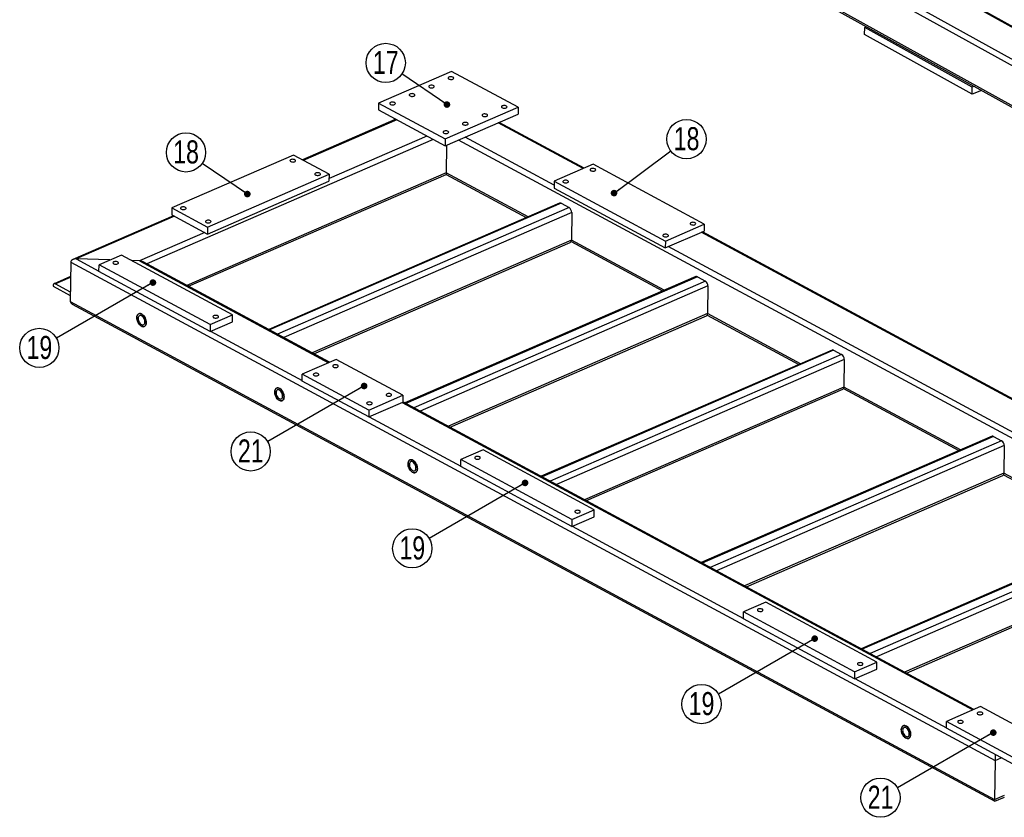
# Model space of a CAD drawing. Header units: millimetres. Extents: x 5 to 3649, y 4 to 418.
# Tile 60 of 105: x 2184 to 2333, y 188 to 310. Entities that reach past the tile are written whole.
import ezdxf

# ---------------------------------------------------------------- set-up
doc = ezdxf.new("R2010")
doc.units = ezdxf.units.MM
doc.layers.add('NOTES', color=6, linetype='Continuous')
doc.layers.add('TRAIT-FORT', color=4, linetype='Continuous', lineweight=25)
doc.styles.add('SLDTEXTSTYLE0', font='TXT', dxfattribs={"width": 0.75})
doc.dimstyles.new('SLDDIMSTYLE6', dxfattribs={"dimtxt": 0.18, "dimasz": 1, "dimexe": 0, "dimexo": 0.0625, "dimgap": 0, "dimtad": 0, "dimtih": 1, "dimtoh": 1, "dimdec": 0, "dimrnd": 1e-09, "dimzin": 0, "dimdsep": 46, "dimtxsty": 'Standard', "dimblk1": 'DOT', "dimblk2": 'DOT', "dimsah": 1, "dimcen": 0.09, "dimadec": 0, "dimazin": 0, "dimtfac": 1, "dimtdec": 0, "dimtofl": 0, "dimtmove": 0, "dimatfit": 3, "dimldrblk": 'DOT', "dimfxl": 1, "dimfrac": 2, "dimtolj": 1, "dimtzin": 0, "dimarcsym": 0})

# ---------------------------------------------------------------- blocks, each defined once
blk = doc.blocks.new('SW_NOTE_125')
at = {"layer": 'NOTES', "color": 0}
blk.add_circle((-2.47, 1.68), 2.98, dxfattribs=at)
at = {"layer": 'NOTES', "color": 0, "insert": (-2.46, 3.5), "char_height": 3.5, "attachment_point": 2, "style": 'SLDTEXTSTYLE0'}
blk.add_mtext('18', dxfattribs=at)
blk = doc.blocks.new('_Dot')
at = {"color": 0, "linetype": 'ByBlock', "lineweight": -2}
blk.add_line((-0.5, 0), (-1, 0), dxfattribs=at)
at = {"color": 0, "linetype": 'ByBlock', "const_width": 0.5}
blk.add_lwpolyline([(-0.25, 0, 1), (0.25, 0, 1)], format="xyb", close=True, dxfattribs=at)
blk = doc.blocks.new('SW_NOTE_126')
at = {"layer": 'NOTES', "color": 0}
blk.add_circle((-2.47, 1.68), 2.98, dxfattribs=at)
at = {"layer": 'NOTES', "color": 0, "insert": (-2.46, 3.5), "char_height": 3.5, "attachment_point": 2, "style": 'SLDTEXTSTYLE0'}
blk.add_mtext('17', dxfattribs=at)
blk = doc.blocks.new('SW_NOTE_127')
at = {"layer": 'NOTES', "color": 0}
blk.add_circle((-2.58, -1.49), 2.98, dxfattribs=at)
at = {"layer": 'NOTES', "color": 0, "insert": (-2.57, 0.33), "char_height": 3.5, "attachment_point": 2, "style": 'SLDTEXTSTYLE0'}
blk.add_mtext('21', dxfattribs=at)
blk = doc.blocks.new('SW_NOTE_128')
at = {"layer": 'NOTES', "color": 0}
blk.add_circle((-2.59, -1.49), 2.98, dxfattribs=at)
at = {"layer": 'NOTES', "color": 0, "insert": (-2.58, 0.33), "char_height": 3.5, "attachment_point": 2, "style": 'SLDTEXTSTYLE0'}
blk.add_mtext('19', dxfattribs=at)
blk = doc.blocks.new('SW_NOTE_129')
at = {"layer": 'NOTES', "color": 0}
blk.add_circle((-2.58, -1.5), 2.98, dxfattribs=at)
at = {"layer": 'NOTES', "color": 0, "insert": (-2.57, 0.32), "char_height": 3.5, "attachment_point": 2, "style": 'SLDTEXTSTYLE0'}
blk.add_mtext('19', dxfattribs=at)
blk = doc.blocks.new('SW_NOTE_130')
at = {"layer": 'NOTES', "color": 0}
blk.add_circle((-2.58, -1.49), 2.98, dxfattribs=at)
at = {"layer": 'NOTES', "color": 0, "insert": (-2.57, 0.33), "char_height": 3.5, "attachment_point": 2, "style": 'SLDTEXTSTYLE0'}
blk.add_mtext('19', dxfattribs=at)
blk = doc.blocks.new('SW_NOTE_131')
at = {"layer": 'NOTES', "color": 0}
blk.add_circle((-2.58, -1.49), 2.98, dxfattribs=at)
at = {"layer": 'NOTES', "color": 0, "insert": (-2.57, 0.33), "char_height": 3.5, "attachment_point": 2, "style": 'SLDTEXTSTYLE0'}
blk.add_mtext('21', dxfattribs=at)
blk = doc.blocks.new('SW_NOTE_133')
at = {"layer": 'NOTES', "color": 0}
blk.add_circle((2.39, 1.78), 2.98, dxfattribs=at)
at = {"layer": 'NOTES', "color": 0, "insert": (2.4, 3.6), "char_height": 3.5, "attachment_point": 2, "style": 'SLDTEXTSTYLE0'}
blk.add_mtext('18', dxfattribs=at)

msp = doc.modelspace()

# ---------------------------------------------------------------- linework, layer by layer
at = {"layer": 'TRAIT-FORT', "lineweight": 25}
for p, q in [((2349.230785, 294.257554), (2213.496242, 369.501628)), ((2349.301408, 295.182957), (2214.349949, 369.992931)), ((2350.015768, 299.661309), (2223.93926, 369.551478)), ((2350.052162, 299.792695), (2224.46804, 369.409911)), ((2349.144749, 288.248), (2213.410207, 363.492074)), ((2213.719951, 363.064434), (2349.16235, 287.982309)), ((2311.794976, 307.349356), (2311.810159, 308.409865)), ((2311.810159, 308.409865), (2312.104544, 308.525203)), ((2328.124407, 299.366106), (2311.810159, 308.409865)), ((2328.109224, 298.305597), (2311.794976, 307.349356)), ((2249.093395, 301.748426), (2238.021688, 296.937161)), ((2259.212468, 296.29342), (2249.093395, 301.748426)), ((2328.109224, 298.305597), (2328.124407, 299.366106)), ((2328.418792, 299.481444), (2328.124407, 299.366106)), ((2329.533386, 298.863572), (2328.109224, 298.305597)), ((2238.021688, 296.937161), (2238.009914, 295.887682)), ((2238.021688, 296.937161), (2248.140761, 291.482155)), ((2248.140761, 291.482155), (2259.212468, 296.29342)), ((2259.212468, 296.29342), (2259.200694, 295.243941)), ((2240.640197, 294.469745), (2226.445656, 288.301437)), ((2238.009914, 295.887682), (2248.128987, 290.432676)), ((2248.128987, 290.432676), (2259.200694, 295.243941)), ((2240.775794, 294.396647), (2226.581252, 288.228339)), ((2269.066107, 286.979194), (2256.174427, 293.928862)), ((2269.223986, 287.047802), (2256.332307, 293.997469)), ((2245.363107, 291.923711), (2230.493356, 285.461988)), ((2248.140761, 291.482155), (2248.128987, 290.432676)), ((2264.681514, 284.455997), (2251.155253, 291.747755)), ((2246.30419, 291.41639), (2202.839542, 272.528613)), ((2248.325351, 290.518007), (2248.278663, 286.356353)), ((2373.899435, 224.619519), (2250.170178, 291.319685)), ((2225.103849, 289.02478), (2206.651003, 281.006005)), ((2230.500687, 286.115444), (2225.103849, 289.02478)), ((2270.59339, 287.642883), (2264.68848, 285.076875)), ((2287.458512, 278.551206), (2270.59339, 287.642883)), ((2248.278663, 286.356353), (2208.917841, 269.251914)), ((2209.184995, 269.107896), (2248.288599, 286.10056)), ((2212.047842, 278.096669), (2230.500687, 286.115444)), ((2230.500687, 286.115444), (2230.488914, 285.065965)), ((2260.698501, 279.661047), (2248.278663, 286.356353)), ((2248.288104, 286.100827), (2260.441282, 279.549272)), ((2212.036068, 277.04719), (2230.488914, 285.065965)), ((2264.68848, 285.076875), (2264.676706, 284.027396)), ((2264.676706, 284.027396), (2281.541827, 274.935719)), ((2264.68848, 285.076875), (2281.553601, 275.985198)), ((2206.651003, 281.006005), (2206.639229, 279.956527)), ((2206.651003, 281.006005), (2212.047842, 278.096669)), ((2265.468946, 281.734068), (2221.337679, 262.556608)), ((2265.713964, 281.70852), (2221.473275, 262.483511)), ((2266.928252, 281.053919), (2222.687564, 261.82891)), ((2265.713964, 281.70852), (2266.928252, 281.053919)), ((2206.908395, 279.811424), (2191.622292, 273.168772)), ((2207.043992, 279.738326), (2192.134093, 273.259156)), ((2206.639229, 279.956527), (2212.036068, 277.04719)), ((2267.327128, 280.310979), (2223.628647, 261.321589)), ((2267.327128, 280.310979), (2267.280033, 276.113064)), ((2212.047842, 278.096669), (2212.036068, 277.04719)), ((2281.553601, 275.985198), (2287.458512, 278.551206)), ((2287.458512, 278.551206), (2287.446738, 277.501727)), ((2211.631305, 277.26539), (2201.74058, 272.967327)), ((2281.541827, 274.935719), (2287.446738, 277.501727)), ((2349.074243, 243.84828), (2287.003869, 277.309277)), ((2349.232122, 243.916887), (2287.161749, 277.377884)), ((2267.280033, 276.113064), (2227.919211, 259.008625)), ((2228.186365, 258.864607), (2267.1144, 275.780977)), ((2267.228796, 275.890248), (2281.129165, 268.396815)), ((2281.386383, 268.508591), (2267.280033, 276.113064)), ((2281.553601, 275.985198), (2281.541827, 274.935719)), ((2344.68965, 241.325082), (2281.984695, 275.12817)), ((2198.975324, 273.860946), (2195.58, 272.385491)), ((2215.840445, 264.769269), (2198.975324, 273.860946)), ((2191.280575, 272.760166), (2191.213856, 266.81312)), ((2191.280575, 272.760166), (2331.598385, 197.117416)), ((2197.233967, 273.10423), (2192.134093, 273.259156)), ((2192.134093, 273.259156), (2195.569028, 271.407446)), ((2195.568227, 271.336012), (2195.58, 272.385491)), ((2212.445122, 263.293814), (2195.58, 272.385491)), ((2201.74058, 272.967327), (2200.566851, 273.002983)), ((2201.74058, 272.967327), (2230.418013, 257.50785)), ((2230.575892, 257.576457), (2202.275456, 272.832702)), ((2191.256315, 270.597777), (2188.748952, 269.50819)), ((2212.433348, 262.244336), (2195.568227, 271.336012)), ((2286.156829, 270.581611), (2242.025561, 251.404151)), ((2286.401846, 270.556063), (2242.161157, 251.331054)), ((2286.401846, 270.556063), (2287.616135, 269.901462)), ((2188.63853, 269.286798), (2188.636568, 269.111885)), ((2188.636568, 269.111885), (2191.223997, 267.717049)), ((2188.912297, 269.491158), (2191.255323, 270.509331)), ((2191.229884, 268.241789), (2188.912297, 269.491158)), ((2287.616135, 269.901462), (2243.375446, 250.676453)), ((2288.015011, 269.158522), (2244.31653, 250.169132)), ((2288.015011, 269.158522), (2287.967915, 264.960607)), ((2191.213856, 266.81312), (2331.531667, 191.17037)), ((2191.520724, 266.397256), (2331.541107, 190.914843)), ((2212.445122, 263.293814), (2215.840445, 264.769269)), ((2215.828672, 263.71979), (2215.840445, 264.769269)), ((2287.967915, 264.960607), (2248.607093, 247.856168)), ((2248.874248, 247.71215), (2287.802283, 264.62852)), ((2287.916678, 264.737791), (2301.817047, 257.244358)), ((2302.074265, 257.356134), (2287.967915, 264.960607)), ((2212.433348, 262.244336), (2215.828672, 263.71979)), ((2212.445122, 263.293814), (2212.433348, 262.244336)), ((2212.507159, 262.276411), (2226.39847, 254.787861)), ((2306.844711, 259.429154), (2262.713443, 240.251695)), ((2307.089728, 259.403606), (2262.84904, 240.178597)), ((2308.304017, 258.749005), (2264.063329, 239.523996)), ((2307.089728, 259.403606), (2308.304017, 258.749005)), ((2231.576239, 258.011163), (2226.409442, 255.765906)), ((2241.695312, 252.556157), (2231.576239, 258.011163)), ((2308.702893, 258.006066), (2265.004412, 239.016676)), ((2308.702893, 258.006066), (2308.655798, 253.808151)), ((2226.397669, 254.716427), (2226.409442, 255.765906)), ((2236.528515, 250.3109), (2226.409442, 255.765906)), ((2236.516741, 249.261421), (2226.397669, 254.716427)), ((2308.655798, 253.808151), (2269.294976, 236.703712)), ((2269.56213, 236.559694), (2308.490165, 253.476063)), ((2308.604561, 253.585334), (2326.102822, 244.152344)), ((2326.36004, 244.264119), (2308.655798, 253.808151)), ((2236.516741, 249.261421), (2241.683538, 251.506678)), ((2236.528515, 250.3109), (2241.695312, 252.556157)), ((2241.609727, 251.474603), (2328.235717, 204.776125)), ((2241.695312, 252.556157), (2241.683538, 251.506678)), ((2328.393597, 204.844732), (2241.684451, 251.588038)), ((2236.528515, 250.3109), (2236.516741, 249.261421)), ((2236.590553, 249.293496), (2250.481863, 241.804946)), ((2331.130486, 246.33714), (2286.999218, 227.15968)), ((2331.375503, 246.311592), (2287.134815, 227.086582)), ((2332.589792, 245.656991), (2288.349103, 226.431982)), ((2331.375503, 246.311592), (2332.589792, 245.656991)), ((2253.888159, 244.258446), (2250.492836, 242.782992)), ((2270.753281, 235.166769), (2253.888159, 244.258446)), ((2332.988668, 244.914051), (2289.290187, 225.924661)), ((2332.988668, 244.914051), (2332.941572, 240.716136)), ((2250.481062, 241.733513), (2250.492836, 242.782992)), ((2267.357957, 233.691315), (2250.492836, 242.782992)), ((2267.346183, 232.641836), (2250.481062, 241.733513)), ((2332.941572, 240.716136), (2293.58075, 223.611697)), ((2350.645815, 231.172105), (2332.941572, 240.716136)), ((2293.847905, 223.467679), (2332.77594, 240.384048)), ((2332.890335, 240.49332), (2350.388597, 231.060329)), ((2267.357957, 233.691315), (2270.753281, 235.166769)), ((2270.741507, 234.117291), (2270.753281, 235.166769)), ((2267.346183, 232.641836), (2270.741507, 234.117291)), ((2267.357957, 233.691315), (2267.346183, 232.641836)), ((2355.416261, 233.245125), (2311.284993, 214.067666)), ((2355.661278, 233.219577), (2311.42059, 213.994568)), ((2267.419995, 232.673911), (2293.386732, 218.675721)), ((2356.875567, 232.564976), (2312.634878, 213.339967)), ((2357.274443, 231.822037), (2313.575962, 212.832647)), ((2357.227347, 227.624122), (2317.866525, 210.519683)), ((2318.13368, 210.375665), (2357.061715, 227.292034)), ((2296.793028, 221.12922), (2293.397705, 219.653766)), ((2313.65815, 212.037544), (2296.793028, 221.12922)), ((2293.385931, 218.604287), (2293.397705, 219.653766)), ((2310.251052, 209.51261), (2293.385931, 218.604287)), ((2310.262826, 210.562089), (2293.397705, 219.653766)), ((2310.251052, 209.51261), (2313.646376, 210.988065)), ((2310.262826, 210.562089), (2313.65815, 212.037544)), ((2313.646376, 210.988065), (2313.65815, 212.037544)), ((2310.262826, 210.562089), (2310.251052, 209.51261)), ((2310.324864, 209.544685), (2324.216174, 202.056135)), ((2329.393943, 205.279438), (2324.227147, 203.034181)), ((2339.513016, 199.824432), (2329.393943, 205.279438)), ((2324.215373, 201.984702), (2324.227147, 203.034181)), ((2334.334446, 196.529696), (2324.215373, 201.984702)), ((2334.34622, 197.579175), (2324.227147, 203.034181)), ((2331.598385, 197.117416), (2332.509649, 197.51341)), ((2331.598385, 197.117416), (2331.531667, 191.17037)), ((2331.531667, 191.17037), (2333.007894, 191.811872)), ((2331.542118, 190.9148), (2333.004962, 191.550486))]:
    msp.add_line(p, q, dxfattribs=at)
at = {"layer": 'TRAIT-FORT', "lineweight": 25, "flags": 128}
for points in [[(2249.284839, 300.56724), (2249.364565, 300.614287), (2249.411733, 300.670888), (2249.42215, 300.732011), (2249.394891, 300.792228), (2249.332379, 300.846186), (2249.240167, 300.889092), (2249.126449, 300.917134), (2249.00133, 300.927819), (2248.875926, 300.920198), (2248.761381, 300.894948), (2248.667873, 300.854313), (2248.603709, 300.801904), (2248.574591, 300.742377), (2248.583107, 300.681022), (2248.6285, 300.62329), (2248.706736, 300.57431), (2248.810864, 300.538436), (2248.931631, 300.518854), (2249.058308, 300.517305), (2249.179637, 300.533926), (2249.284839, 300.56724)], [(2246.332383, 299.284236), (2246.41211, 299.331283), (2246.459277, 299.387884), (2246.469695, 299.449007), (2246.442436, 299.509224), (2246.379923, 299.563182), (2246.287711, 299.606088), (2246.173994, 299.63413), (2246.048874, 299.644815), (2245.923471, 299.637194), (2245.808926, 299.611944), (2245.715417, 299.571309), (2245.651254, 299.5189), (2245.622136, 299.459373), (2245.630652, 299.398018), (2245.676045, 299.340286), (2245.754281, 299.291306), (2245.858409, 299.255432), (2245.979176, 299.23585), (2246.105852, 299.234301), (2246.227182, 299.250922), (2246.332383, 299.284236)], [(2243.379928, 298.001232), (2243.459655, 298.048279), (2243.506822, 298.10488), (2243.517239, 298.166003), (2243.489981, 298.22622), (2243.427468, 298.280178), (2243.335256, 298.323084), (2243.221538, 298.351126), (2243.096419, 298.361811), (2242.971016, 298.35419), (2242.856471, 298.32894), (2242.762962, 298.288305), (2242.698798, 298.235896), (2242.669681, 298.176369), (2242.678197, 298.115014), (2242.723589, 298.057282), (2242.801826, 298.008302), (2242.905953, 297.972428), (2243.026721, 297.952846), (2243.153397, 297.951297), (2243.274726, 297.967918), (2243.379928, 298.001232)], [(2240.427473, 296.718228), (2240.507199, 296.765275), (2240.554367, 296.821876), (2240.564784, 296.883), (2240.537525, 296.943216), (2240.475013, 296.997174), (2240.382801, 297.04008), (2240.269083, 297.068122), (2240.143964, 297.078807), (2240.01856, 297.071186), (2239.904015, 297.045936), (2239.810507, 297.005301), (2239.746343, 296.952892), (2239.717226, 296.893365), (2239.725741, 296.83201), (2239.771134, 296.774278), (2239.84937, 296.725298), (2239.953498, 296.689424), (2240.074265, 296.669842), (2240.200942, 296.668293), (2240.322271, 296.684914), (2240.427473, 296.718228)], [(2257.380097, 296.203235), (2257.459824, 296.250283), (2257.506991, 296.306883), (2257.517408, 296.368007), (2257.490149, 296.428223), (2257.427637, 296.482182), (2257.335425, 296.525088), (2257.221707, 296.553129), (2257.096588, 296.563814), (2256.971184, 296.556193), (2256.85664, 296.530943), (2256.763131, 296.490309), (2256.698967, 296.437899), (2256.66985, 296.378372), (2256.678366, 296.317017), (2256.723758, 296.259285), (2256.801994, 296.210306), (2256.906122, 296.174431), (2257.02689, 296.154849), (2257.153566, 296.1533), (2257.274895, 296.169921), (2257.380097, 296.203235)], [(2254.427642, 294.920231), (2254.507368, 294.967279), (2254.554536, 295.023879), (2254.564953, 295.085003), (2254.537694, 295.145219), (2254.475182, 295.199178), (2254.38297, 295.242084), (2254.269252, 295.270125), (2254.144133, 295.28081), (2254.018729, 295.273189), (2253.904184, 295.247939), (2253.810676, 295.207305), (2253.746512, 295.154895), (2253.717394, 295.095368), (2253.72591, 295.034013), (2253.771303, 294.976281), (2253.849539, 294.927302), (2253.953667, 294.891427), (2254.074434, 294.871845), (2254.201111, 294.870296), (2254.32244, 294.886917), (2254.427642, 294.920231)], [(2251.475186, 293.637227), (2251.554913, 293.684275), (2251.60208, 293.740875), (2251.612498, 293.801999), (2251.585239, 293.862215), (2251.522726, 293.916174), (2251.430514, 293.95908), (2251.316797, 293.987121), (2251.191677, 293.997806), (2251.066274, 293.990185), (2250.951729, 293.964935), (2250.85822, 293.924301), (2250.794057, 293.871891), (2250.764939, 293.812365), (2250.773455, 293.751009), (2250.818848, 293.693277), (2250.897084, 293.644298), (2251.001212, 293.608423), (2251.121979, 293.588841), (2251.248655, 293.587292), (2251.369985, 293.603913), (2251.475186, 293.637227)], [(2248.522731, 292.354223), (2248.602458, 292.401271), (2248.649625, 292.457871), (2248.660042, 292.518995), (2248.632784, 292.579211), (2248.570271, 292.63317), (2248.478059, 292.676076), (2248.364341, 292.704117), (2248.239222, 292.714802), (2248.113819, 292.707181), (2247.999274, 292.681931), (2247.905765, 292.641297), (2247.841601, 292.588887), (2247.812484, 292.529361), (2247.821, 292.468005), (2247.866392, 292.410273), (2247.944629, 292.361294), (2248.048756, 292.325419), (2248.169524, 292.305837), (2248.2962, 292.304288), (2248.417529, 292.320909), (2248.522731, 292.354223)], [(2225.277439, 288.032882), (2225.357166, 288.07993), (2225.404333, 288.13653), (2225.41475, 288.197654), (2225.387492, 288.25787), (2225.324979, 288.311829), (2225.232767, 288.354735), (2225.119049, 288.382776), (2224.99393, 288.393461), (2224.868527, 288.38584), (2224.753982, 288.360591), (2224.660473, 288.319956), (2224.596309, 288.267547), (2224.567192, 288.20802), (2224.575708, 288.146664), (2224.6211, 288.088932), (2224.699337, 288.039953), (2224.803464, 288.004079), (2224.924232, 287.984497), (2225.050908, 287.982947), (2225.172237, 287.999568), (2225.277439, 288.032882)], [(2270.837617, 286.648839), (2270.917343, 286.695887), (2270.964511, 286.752487), (2270.974928, 286.813611), (2270.947669, 286.873827), (2270.885157, 286.927786), (2270.792945, 286.970692), (2270.679227, 286.998733), (2270.554108, 287.009418), (2270.428704, 287.001797), (2270.314159, 286.976547), (2270.220651, 286.935913), (2270.156487, 286.883503), (2270.127369, 286.823977), (2270.135885, 286.762621), (2270.181278, 286.704889), (2270.259514, 286.65591), (2270.363642, 286.620035), (2270.484409, 286.600453), (2270.611086, 286.598904), (2270.732415, 286.615525), (2270.837617, 286.648839)], [(2229.055226, 285.996347), (2229.134953, 286.043394), (2229.18212, 286.099995), (2229.192538, 286.161118), (2229.165279, 286.221335), (2229.102766, 286.275293), (2229.010554, 286.318199), (2228.896837, 286.346241), (2228.771717, 286.356925), (2228.646314, 286.349304), (2228.531769, 286.324055), (2228.43826, 286.28342), (2228.374097, 286.231011), (2228.344979, 286.171484), (2228.353495, 286.110129), (2228.398888, 286.052397), (2228.477124, 286.003417), (2228.581252, 285.967543), (2228.702019, 285.947961), (2228.828695, 285.946412), (2228.950025, 285.963033), (2229.055226, 285.996347)], [(2266.704179, 284.852634), (2266.783906, 284.899681), (2266.831073, 284.956281), (2266.84149, 285.017405), (2266.814232, 285.077621), (2266.751719, 285.13158), (2266.659507, 285.174486), (2266.545789, 285.202527), (2266.42067, 285.213212), (2266.295267, 285.205591), (2266.180722, 285.180342), (2266.087213, 285.139707), (2266.023049, 285.087298), (2265.993932, 285.027771), (2266.002448, 284.966415), (2266.047841, 284.908683), (2266.126077, 284.859704), (2266.230204, 284.82383), (2266.350972, 284.804248), (2266.477648, 284.802699), (2266.598977, 284.819319), (2266.704179, 284.852634)], [(2208.669878, 280.815985), (2208.749605, 280.863032), (2208.796772, 280.919633), (2208.807189, 280.980757), (2208.77993, 281.040973), (2208.717418, 281.094931), (2208.625206, 281.137837), (2208.511488, 281.165879), (2208.386369, 281.176564), (2208.260966, 281.168943), (2208.146421, 281.143693), (2208.052912, 281.103058), (2207.988748, 281.050649), (2207.959631, 280.991122), (2207.968147, 280.929767), (2208.013539, 280.872035), (2208.091775, 280.823055), (2208.195903, 280.787181), (2208.316671, 280.767599), (2208.443347, 280.76605), (2208.564676, 280.782671), (2208.669878, 280.815985)], [(2212.447665, 278.779449), (2212.527392, 278.826497), (2212.574559, 278.883097), (2212.584976, 278.944221), (2212.557718, 279.004437), (2212.495205, 279.058396), (2212.402993, 279.101302), (2212.289275, 279.129343), (2212.164156, 279.140028), (2212.038753, 279.132407), (2211.924208, 279.107157), (2211.830699, 279.066523), (2211.766535, 279.014114), (2211.737418, 278.954587), (2211.745934, 278.893231), (2211.791327, 278.835499), (2211.869563, 278.78652), (2211.97369, 278.750645), (2212.094458, 278.731064), (2212.221134, 278.729514), (2212.342463, 278.746135), (2212.447665, 278.779449)], [(2286.016226, 278.46633), (2286.095953, 278.513378), (2286.14312, 278.569978), (2286.153537, 278.631102), (2286.126278, 278.691318), (2286.063766, 278.745276), (2285.971554, 278.788182), (2285.857836, 278.816224), (2285.732717, 278.826909), (2285.607313, 278.819288), (2285.492768, 278.794038), (2285.39926, 278.753404), (2285.335096, 278.700994), (2285.305979, 278.641467), (2285.314495, 278.580112), (2285.359887, 278.52238), (2285.438123, 278.4734), (2285.542251, 278.437526), (2285.663019, 278.417944), (2285.789695, 278.416395), (2285.911024, 278.433016), (2286.016226, 278.46633)], [(2281.882789, 276.670125), (2281.962515, 276.717172), (2282.009683, 276.773772), (2282.0201, 276.834896), (2281.992841, 276.895112), (2281.930328, 276.949071), (2281.838116, 276.991977), (2281.724399, 277.020018), (2281.599279, 277.030703), (2281.473876, 277.023082), (2281.359331, 276.997833), (2281.265822, 276.957198), (2281.201659, 276.904789), (2281.172541, 276.845262), (2281.181057, 276.783906), (2281.22645, 276.726174), (2281.304686, 276.677195), (2281.408814, 276.641321), (2281.529581, 276.621739), (2281.656257, 276.620189), (2281.777587, 276.63681), (2281.882789, 276.670125)], [(2198.407625, 272.514076), (2198.487352, 272.561123), (2198.534519, 272.617724), (2198.544936, 272.678847), (2198.517678, 272.739064), (2198.455165, 272.793022), (2198.362953, 272.835928), (2198.249236, 272.86397), (2198.124116, 272.874654), (2197.998713, 272.867034), (2197.884168, 272.841784), (2197.790659, 272.801149), (2197.726496, 272.74874), (2197.697378, 272.689213), (2197.705894, 272.627858), (2197.751287, 272.570126), (2197.829523, 272.521146), (2197.933651, 272.485272), (2198.054418, 272.46569), (2198.181094, 272.464141), (2198.302424, 272.480762), (2198.407625, 272.514076)], [(2188.912297, 269.491158), (2188.859578, 269.512815), (2188.808734, 269.520196), (2188.761719, 269.513018), (2188.72034, 269.491556), (2188.686187, 269.456636), (2188.660572, 269.409598), (2188.644481, 269.352251), (2188.63853, 269.286798)], [(2202.749228, 263.58612), (2202.735274, 263.423885), (2202.697674, 263.280179), (2202.637708, 263.159895), (2202.557419, 263.067129), (2202.459539, 263.005039), (2202.347403, 262.975742), (2202.224829, 262.980233), (2202.095992, 263.018361), (2201.965278, 263.088826), (2201.837139, 263.18923), (2201.715939, 263.316152), (2201.605805, 263.465272), (2201.510487, 263.63151), (2201.433231, 263.809206), (2201.376669, 263.992309), (2201.342726, 264.174583), (2201.332558, 264.34982), (2201.346512, 264.512055), (2201.384112, 264.655761), (2201.444078, 264.776045), (2201.524368, 264.868812), (2201.622247, 264.930901), (2201.734383, 264.960198), (2201.856957, 264.955707), (2201.985794, 264.917579), (2202.116508, 264.847114), (2202.244647, 264.74671), (2202.365847, 264.619788), (2202.475982, 264.470668), (2202.5713, 264.30443), (2202.648555, 264.126734), (2202.705117, 263.943631), (2202.73906, 263.761357), (2202.749228, 263.58612)], [(2201.332558, 264.34982), (2201.342726, 264.174583), (2201.376669, 263.992309), (2201.433231, 263.809206), (2201.510487, 263.63151), (2201.605805, 263.465272), (2201.715939, 263.316152), (2201.837139, 263.18923), (2201.965278, 263.088826), (2202.095992, 263.018361), (2202.224829, 262.980233), (2202.347403, 262.975742), (2202.459539, 263.005039), (2202.557419, 263.067129), (2202.637708, 263.159895), (2202.697674, 263.280179), (2202.735274, 263.423885), (2202.749228, 263.58612), (2202.73906, 263.761357), (2202.705117, 263.943631), (2202.648555, 264.126734), (2202.5713, 264.30443), (2202.475982, 264.470668), (2202.365847, 264.619788), (2202.244647, 264.74671), (2202.116508, 264.847114), (2201.985794, 264.917579), (2201.856957, 264.955707), (2201.734383, 264.960198), (2201.622247, 264.930901), (2201.524368, 264.868812), (2201.444078, 264.776045), (2201.384112, 264.655761), (2201.346512, 264.512055), (2201.332558, 264.34982)], [(2201.534939, 264.24072), (2201.545186, 264.093339), (2201.578612, 263.940096), (2201.633654, 263.788156), (2201.707737, 263.644624), (2201.797399, 263.516212), (2201.898446, 263.408923), (2202.006153, 263.327774), (2202.115486, 263.276561), (2202.22133, 263.257676), (2202.318737, 263.272005), (2202.403153, 263.318876), (2202.470629, 263.396098), (2202.518012, 263.50006), (2202.543085, 263.625901), (2202.544676, 263.767737), (2202.522711, 263.918935), (2202.478217, 264.072426), (2202.413274, 264.221033), (2202.330918, 264.357807), (2202.235002, 264.476353), (2202.130009, 264.571127), (2202.020849, 264.637699), (2201.912627, 264.672954), (2201.810402, 264.675246), (2201.718954, 264.644465), (2201.64256, 264.582053), (2201.584792, 264.490927), (2201.54835, 264.375348), (2201.534939, 264.24072)], [(2213.586235, 264.331567), (2213.665961, 264.378614), (2213.713129, 264.435214), (2213.723546, 264.496338), (2213.696287, 264.556555), (2213.633774, 264.610513), (2213.541563, 264.653419), (2213.427845, 264.681461), (2213.302726, 264.692145), (2213.177322, 264.684524), (2213.062777, 264.659275), (2212.969268, 264.61864), (2212.905105, 264.566231), (2212.875987, 264.506704), (2212.884503, 264.445349), (2212.929896, 264.387617), (2213.008132, 264.338637), (2213.11226, 264.302763), (2213.233027, 264.283181), (2213.359703, 264.281632), (2213.481033, 264.298253), (2213.586235, 264.331567)], [(2231.767683, 256.829977), (2231.847409, 256.877025), (2231.894577, 256.933625), (2231.904994, 256.994749), (2231.877735, 257.054965), (2231.815223, 257.108924), (2231.723011, 257.15183), (2231.609293, 257.179871), (2231.484174, 257.190556), (2231.35877, 257.182935), (2231.244225, 257.157685), (2231.150717, 257.117051), (2231.086553, 257.064642), (2231.057435, 257.005115), (2231.065951, 256.943759), (2231.111344, 256.886027), (2231.18958, 256.837048), (2231.293708, 256.801173), (2231.414475, 256.781592), (2231.541152, 256.780042), (2231.662481, 256.796663), (2231.767683, 256.829977)], [(2228.815227, 255.546973), (2228.894954, 255.594021), (2228.942121, 255.650621), (2228.952539, 255.711745), (2228.92528, 255.771961), (2228.862767, 255.82592), (2228.770555, 255.868826), (2228.656838, 255.896867), (2228.531718, 255.907552), (2228.406315, 255.899931), (2228.29177, 255.874681), (2228.198261, 255.834047), (2228.134098, 255.781638), (2228.10498, 255.722111), (2228.113496, 255.660755), (2228.158889, 255.603023), (2228.237125, 255.554044), (2228.341253, 255.518169), (2228.46202, 255.498588), (2228.588696, 255.497038), (2228.710026, 255.513659), (2228.815227, 255.546973)], [(2223.661979, 252.31244), (2223.648025, 252.150206), (2223.610425, 252.0065), (2223.550459, 251.886216), (2223.470169, 251.793449), (2223.37229, 251.73136), (2223.260154, 251.702063), (2223.13758, 251.706554), (2223.008742, 251.744682), (2222.878029, 251.815147), (2222.74989, 251.915551), (2222.628689, 252.042473), (2222.518555, 252.191593), (2222.423237, 252.357831), (2222.345982, 252.535527), (2222.289419, 252.71863), (2222.255476, 252.900904), (2222.245309, 253.076141), (2222.259262, 253.238376), (2222.296862, 253.382082), (2222.356828, 253.502366), (2222.437118, 253.595132), (2222.534998, 253.657222), (2222.647134, 253.686519), (2222.769707, 253.682028), (2222.898545, 253.6439), (2223.029259, 253.573435), (2223.157398, 253.473031), (2223.278598, 253.346109), (2223.388732, 253.196989), (2223.48405, 253.030751), (2223.561306, 252.853055), (2223.617868, 252.669952), (2223.651811, 252.487678), (2223.661979, 252.31244)], [(2222.245309, 253.076141), (2222.255476, 252.900904), (2222.289419, 252.71863), (2222.345982, 252.535527), (2222.423237, 252.357831), (2222.518555, 252.191593), (2222.628689, 252.042473), (2222.74989, 251.915551), (2222.878029, 251.815147), (2223.008742, 251.744682), (2223.13758, 251.706554), (2223.260154, 251.702063), (2223.37229, 251.73136), (2223.470169, 251.793449), (2223.550459, 251.886216), (2223.610425, 252.0065), (2223.648025, 252.150206), (2223.661979, 252.31244), (2223.651811, 252.487678), (2223.617868, 252.669952), (2223.561306, 252.853055), (2223.48405, 253.030751), (2223.388732, 253.196989), (2223.278598, 253.346109), (2223.157398, 253.473031), (2223.029259, 253.573435), (2222.898545, 253.6439), (2222.769707, 253.682028), (2222.647134, 253.686519), (2222.534998, 253.657222), (2222.437118, 253.595132), (2222.356828, 253.502366), (2222.296862, 253.382082), (2222.259262, 253.238376), (2222.245309, 253.076141)], [(2222.44769, 252.967041), (2222.457937, 252.81966), (2222.491363, 252.666417), (2222.546404, 252.514477), (2222.620488, 252.370945), (2222.710149, 252.242532), (2222.811196, 252.135244), (2222.918904, 252.054095), (2223.028236, 252.002881), (2223.13408, 251.983997), (2223.231488, 251.998326), (2223.315903, 252.045197), (2223.38338, 252.122419), (2223.430763, 252.226381), (2223.455836, 252.352222), (2223.457427, 252.494057), (2223.435462, 252.645256), (2223.390967, 252.798747), (2223.326024, 252.947354), (2223.243669, 253.084128), (2223.147752, 253.202674), (2223.04276, 253.297448), (2222.9336, 253.36402), (2222.825377, 253.399275), (2222.723152, 253.401566), (2222.631705, 253.370786), (2222.555311, 253.308374), (2222.497542, 253.217248), (2222.461101, 253.101669), (2222.44769, 252.967041)], [(2239.862941, 252.465972), (2239.942668, 252.51302), (2239.989835, 252.56962), (2240.000252, 252.630744), (2239.972993, 252.69096), (2239.910481, 252.744919), (2239.818269, 252.787825), (2239.704551, 252.815866), (2239.579432, 252.826551), (2239.454028, 252.81893), (2239.339484, 252.793681), (2239.245975, 252.753046), (2239.181811, 252.700637), (2239.152694, 252.64111), (2239.16121, 252.579754), (2239.206602, 252.522022), (2239.284838, 252.473043), (2239.388966, 252.437168), (2239.509734, 252.417587), (2239.63641, 252.416037), (2239.757739, 252.432658), (2239.862941, 252.465972)], [(2236.910486, 251.182968), (2236.990212, 251.230016), (2237.03738, 251.286616), (2237.047797, 251.34774), (2237.020538, 251.407956), (2236.958026, 251.461915), (2236.865814, 251.504821), (2236.752096, 251.532862), (2236.626977, 251.543547), (2236.501573, 251.535926), (2236.387028, 251.510677), (2236.29352, 251.470042), (2236.229356, 251.417633), (2236.200238, 251.358106), (2236.208754, 251.29675), (2236.254147, 251.239018), (2236.332383, 251.190039), (2236.436511, 251.154164), (2236.557278, 251.134583), (2236.683955, 251.133033), (2236.805284, 251.149654), (2236.910486, 251.182968)], [(2243.900124, 241.402428), (2243.886171, 241.240194), (2243.848571, 241.096488), (2243.788605, 240.976204), (2243.708315, 240.883437), (2243.610435, 240.821348), (2243.498299, 240.79205), (2243.375726, 240.796542), (2243.246888, 240.834669), (2243.116174, 240.905135), (2242.988035, 241.005539), (2242.866835, 241.132461), (2242.756701, 241.281581), (2242.661383, 241.447819), (2242.584127, 241.625515), (2242.527565, 241.808618), (2242.493622, 241.990891), (2242.483454, 242.166129), (2242.497408, 242.328364), (2242.535008, 242.47207), (2242.594974, 242.592354), (2242.675264, 242.68512), (2242.773143, 242.747209), (2242.885279, 242.776507), (2243.007853, 242.772016), (2243.136691, 242.733888), (2243.267404, 242.663423), (2243.395543, 242.563019), (2243.516744, 242.436096), (2243.626878, 242.286977), (2243.722196, 242.120739), (2243.799451, 241.943043), (2243.856014, 241.75994), (2243.889957, 241.577666), (2243.900124, 241.402428)], [(2242.483454, 242.166129), (2242.493622, 241.990891), (2242.527565, 241.808618), (2242.584127, 241.625515), (2242.661383, 241.447819), (2242.756701, 241.281581), (2242.866835, 241.132461), (2242.988035, 241.005539), (2243.116174, 240.905135), (2243.246888, 240.834669), (2243.375726, 240.796542), (2243.498299, 240.79205), (2243.610435, 240.821348), (2243.708315, 240.883437), (2243.788605, 240.976204), (2243.848571, 241.096488), (2243.886171, 241.240194), (2243.900124, 241.402428), (2243.889957, 241.577666), (2243.856014, 241.75994), (2243.799451, 241.943043), (2243.722196, 242.120739), (2243.626878, 242.286977), (2243.516744, 242.436096), (2243.395543, 242.563019), (2243.267404, 242.663423), (2243.136691, 242.733888), (2243.007853, 242.772016), (2242.885279, 242.776507), (2242.773143, 242.747209), (2242.675264, 242.68512), (2242.594974, 242.592354), (2242.535008, 242.47207), (2242.497408, 242.328364), (2242.483454, 242.166129)], [(2242.685836, 242.057029), (2242.696083, 241.909648), (2242.729508, 241.756405), (2242.78455, 241.604465), (2242.858633, 241.460933), (2242.948295, 241.33252), (2243.049342, 241.225231), (2243.15705, 241.144083), (2243.266382, 241.092869), (2243.372226, 241.073985), (2243.469633, 241.088314), (2243.554049, 241.135185), (2243.621526, 241.212406), (2243.668908, 241.316369), (2243.693982, 241.44221), (2243.695573, 241.584045), (2243.673608, 241.735244), (2243.629113, 241.888735), (2243.56417, 242.037342), (2243.481815, 242.174116), (2243.385898, 242.292662), (2243.280905, 242.387436), (2243.171745, 242.454007), (2243.063523, 242.489263), (2242.961298, 242.491554), (2242.86985, 242.460774), (2242.793456, 242.398362), (2242.735688, 242.307236), (2242.699247, 242.191657), (2242.685836, 242.057029)], [(2253.320461, 242.911576), (2253.400187, 242.958624), (2253.447355, 243.015224), (2253.457772, 243.076348), (2253.430513, 243.136564), (2253.368001, 243.190523), (2253.275789, 243.233429), (2253.162071, 243.26147), (2253.036952, 243.272155), (2252.911548, 243.264534), (2252.797003, 243.239285), (2252.703495, 243.19865), (2252.639331, 243.146241), (2252.610213, 243.086714), (2252.618729, 243.025358), (2252.664122, 242.967626), (2252.742358, 242.918647), (2252.846486, 242.882772), (2252.967253, 242.863191), (2253.09393, 242.861641), (2253.215259, 242.878262), (2253.320461, 242.911576)], [(2268.49907, 234.729067), (2268.578797, 234.776115), (2268.625964, 234.832715), (2268.636381, 234.893839), (2268.609122, 234.954055), (2268.54661, 235.008014), (2268.454398, 235.05092), (2268.34068, 235.078961), (2268.215561, 235.089646), (2268.090157, 235.082025), (2267.975612, 235.056775), (2267.882104, 235.016141), (2267.81794, 234.963732), (2267.788823, 234.904205), (2267.797339, 234.842849), (2267.842731, 234.785117), (2267.920967, 234.736138), (2268.025095, 234.700263), (2268.145863, 234.680682), (2268.272539, 234.679132), (2268.393868, 234.695753), (2268.49907, 234.729067)], [(2296.22533, 219.782351), (2296.305056, 219.829398), (2296.352224, 219.885998), (2296.362641, 219.947122), (2296.335382, 220.007339), (2296.272869, 220.061297), (2296.180658, 220.104203), (2296.06694, 220.132244), (2295.941821, 220.142929), (2295.816417, 220.135308), (2295.701872, 220.110059), (2295.608364, 220.069424), (2295.5442, 220.017015), (2295.515082, 219.957488), (2295.523598, 219.896133), (2295.568991, 219.8384), (2295.647227, 219.789421), (2295.751355, 219.753547), (2295.872122, 219.733965), (2295.998799, 219.732416), (2296.120128, 219.749037), (2296.22533, 219.782351)], [(2311.403939, 211.599842), (2311.483666, 211.646889), (2311.530833, 211.703489), (2311.54125, 211.764613), (2311.513991, 211.82483), (2311.451479, 211.878788), (2311.359267, 211.921694), (2311.245549, 211.949735), (2311.12043, 211.96042), (2310.995026, 211.952799), (2310.880481, 211.92755), (2310.786973, 211.886915), (2310.722809, 211.834506), (2310.693692, 211.774979), (2310.702208, 211.713624), (2310.7476, 211.655891), (2310.825836, 211.606912), (2310.929964, 211.571038), (2311.050732, 211.551456), (2311.177408, 211.549907), (2311.298737, 211.566528), (2311.403939, 211.599842)], [(2329.585387, 204.098252), (2329.665114, 204.1453), (2329.712281, 204.2019), (2329.722698, 204.263024), (2329.695439, 204.32324), (2329.632927, 204.377199), (2329.540715, 204.420105), (2329.426997, 204.448146), (2329.301878, 204.458831), (2329.176475, 204.45121), (2329.06193, 204.42596), (2328.968421, 204.385326), (2328.904257, 204.332916), (2328.87514, 204.27339), (2328.883656, 204.212034), (2328.929048, 204.154302), (2329.007284, 204.105323), (2329.111412, 204.069448), (2329.23218, 204.049866), (2329.358856, 204.048317), (2329.480185, 204.064938), (2329.585387, 204.098252)], [(2318.781264, 201.035384), (2318.76731, 200.873149), (2318.72971, 200.729443), (2318.669744, 200.609159), (2318.589454, 200.516393), (2318.491575, 200.454303), (2318.379439, 200.425006), (2318.256865, 200.429497), (2318.128027, 200.467625), (2317.997313, 200.53809), (2317.869175, 200.638494), (2317.747974, 200.765416), (2317.63784, 200.914536), (2317.542522, 201.080774), (2317.465267, 201.25847), (2317.408704, 201.441573), (2317.374761, 201.623847), (2317.364593, 201.799085), (2317.378547, 201.961319), (2317.416147, 202.105025), (2317.476113, 202.225309), (2317.556403, 202.318076), (2317.654283, 202.380165), (2317.766419, 202.409462), (2317.888992, 202.404971), (2318.01783, 202.366843), (2318.148544, 202.296378), (2318.276682, 202.195974), (2318.397883, 202.069052), (2318.508017, 201.919932), (2318.603335, 201.753694), (2318.680591, 201.575998), (2318.737153, 201.392895), (2318.771096, 201.210621), (2318.781264, 201.035384)], [(2317.364593, 201.799085), (2317.374761, 201.623847), (2317.408704, 201.441573), (2317.465267, 201.25847), (2317.542522, 201.080774), (2317.63784, 200.914536), (2317.747974, 200.765416), (2317.869175, 200.638494), (2317.997313, 200.53809), (2318.128027, 200.467625), (2318.256865, 200.429497), (2318.379439, 200.425006), (2318.491575, 200.454303), (2318.589454, 200.516393), (2318.669744, 200.609159), (2318.72971, 200.729443), (2318.76731, 200.873149), (2318.781264, 201.035384), (2318.771096, 201.210621), (2318.737153, 201.392895), (2318.680591, 201.575998), (2318.603335, 201.753694), (2318.508017, 201.919932), (2318.397883, 202.069052), (2318.276682, 202.195974), (2318.148544, 202.296378), (2318.01783, 202.366843), (2317.888992, 202.404971), (2317.766419, 202.409462), (2317.654283, 202.380165), (2317.556403, 202.318076), (2317.476113, 202.225309), (2317.416147, 202.105025), (2317.378547, 201.961319), (2317.364593, 201.799085)], [(2317.566975, 201.689984), (2317.577222, 201.542603), (2317.610648, 201.38936), (2317.665689, 201.23742), (2317.739773, 201.093888), (2317.829434, 200.965476), (2317.930481, 200.858187), (2318.038189, 200.777038), (2318.147521, 200.725825), (2318.253365, 200.70694), (2318.350773, 200.721269), (2318.435188, 200.76814), (2318.502665, 200.845362), (2318.550048, 200.949324), (2318.575121, 201.075165), (2318.576712, 201.217001), (2318.554747, 201.368199), (2318.510252, 201.52169), (2318.445309, 201.670297), (2318.362954, 201.807071), (2318.267037, 201.925617), (2318.162044, 202.020391), (2318.052885, 202.086963), (2317.944662, 202.122218), (2317.842437, 202.12451), (2317.75099, 202.093729), (2317.674596, 202.031317), (2317.616827, 201.940191), (2317.580386, 201.824612), (2317.566975, 201.689984)], [(2326.632932, 202.815248), (2326.712658, 202.862296), (2326.759826, 202.918896), (2326.770243, 202.98002), (2326.742984, 203.040236), (2326.680472, 203.094195), (2326.58826, 203.137101), (2326.474542, 203.165142), (2326.349423, 203.175827), (2326.224019, 203.168206), (2326.109474, 203.142956), (2326.015966, 203.102322), (2325.951802, 203.049912), (2325.922685, 202.990386), (2325.9312, 202.92903), (2325.976593, 202.871298), (2326.054829, 202.822319), (2326.158957, 202.786444), (2326.279724, 202.766862), (2326.406401, 202.765313), (2326.52773, 202.781934), (2326.632932, 202.815248)]]:
    msp.add_lwpolyline(points, dxfattribs=at)
at = {"layer": 'TRAIT-FORT', "lineweight": 25}
for centre, radius, start, end in [((2265.56617, 281.4788), 0.273156, 57.24410137, 110.85022298), ((2266.442875, 280.31478), 0.884261, 359.75375691, 56.70795309), ((2266.94583, 276.072402), 0.336667, 300.04646555, 6.93699333), ((2286.254052, 270.326343), 0.273156, 57.24410137, 110.85022298), ((2287.130758, 269.162323), 0.884261, 359.75375691, 56.70795309), ((2287.633713, 264.919945), 0.336667, 300.04646555, 6.93699333), ((2306.941934, 259.173887), 0.273156, 57.24410137, 110.85022298), ((2307.81864, 258.009866), 0.884261, 359.75375691, 56.70795309), ((2308.321595, 253.767489), 0.336667, 300.04646555, 6.93699333), ((2331.227709, 246.081872), 0.273156, 57.24410137, 110.85022298), ((2332.104415, 244.917851), 0.884261, 359.75375691, 56.70795309), ((2332.60737, 240.675474), 0.336667, 300.04646555, 6.93699333)]:
    msp.add_arc(centre, radius, start, end, dxfattribs=at)
for centre, major_axis, ratio, start_param, end_param in [((2248.316768, 286.767004), (0.028164, 0.666321), 0.0395207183, 2.236495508, 3.1223980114), ((2248.316768, 286.767004), (0.028164, 0.666321), 0.0395207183, 2.236495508, 3.1223980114), ((2192.128206, 272.734417), (0.847362, -0.035816), 0.6185649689, 1.589990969, 3.1607872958), ((2192.128206, 272.734417), (0.847362, -0.035816), 0.6185649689, 1.589990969, 3.1607872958), ((2201.734693, 272.442587), (0.847362, -0.035816), 0.6185649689, 0.9050971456, 1.589990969), ((2201.734693, 272.442587), (0.847362, -0.035816), 0.6185649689, 0.9050971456, 1.589990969), ((2192.061487, 266.78737), (0.847362, -0.035816), 0.6185649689, 3.1607872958, 4.0466897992), ((2192.061487, 266.78737), (0.847362, -0.035816), 0.6185649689, 3.1607872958, 4.0466897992), ((2331.63649, 197.528067), (0.028164, 0.666321), 0.0395207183, 0.818665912, 2.236495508), ((2331.63649, 197.528067), (0.028164, 0.666321), 0.0395207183, 0.818665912, 2.236495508), ((2331.569772, 191.58102), (0.028164, 0.666321), 0.0395207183, 2.236495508, 3.1607872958), ((2331.569772, 191.58102), (0.028164, 0.666321), 0.0395207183, 2.236495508, 3.1607872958)]:
    msp.add_ellipse(centre, major_axis=major_axis, ratio=ratio, start_param=start_param, end_param=end_param, dxfattribs=at)

# ---------------------------------------------------------------- block references
at = {"layer": 'NOTES'}
for name, p in [('SW_NOTE_126', (2241.568437, 301.348311)), ('SW_NOTE_133', (2282.369849, 289.672819)), ('SW_NOTE_125', (2211.254629, 287.764373)), ('SW_NOTE_128', (2189.109084, 261.242424)), ('SW_NOTE_127', (2221.182534, 245.522662)), ('SW_NOTE_129', (2245.707083, 230.812167)), ('SW_NOTE_130', (2289.608831, 207.160266)), ('SW_NOTE_131', (2316.779976, 192.944119))]:
    msp.add_blockref(name, p, dxfattribs=at)

# ---------------------------------------------------------------- leaders
for points in [[(2248.393708, 296.705864), (2241.568437, 301.348311)], [(2273.755678, 283.262393), (2282.369849, 289.672819)], [(2218.094548, 283.115885), (2211.254629, 287.764373)], [(2203.765984, 269.672673), (2189.109084, 261.242424)], [(2235.820344, 253.968402), (2221.182534, 245.522662)], [(2260.251533, 239.25282), (2245.707083, 230.812167)], [(2304.213927, 215.605104), (2289.608831, 207.160266)], [(2331.320439, 201.334242), (2316.779976, 192.944119)]]:
    msp.add_leader(points, dimstyle='SLDDIMSTYLE6', dxfattribs=at)

doc.saveas('drawing.dxf')
